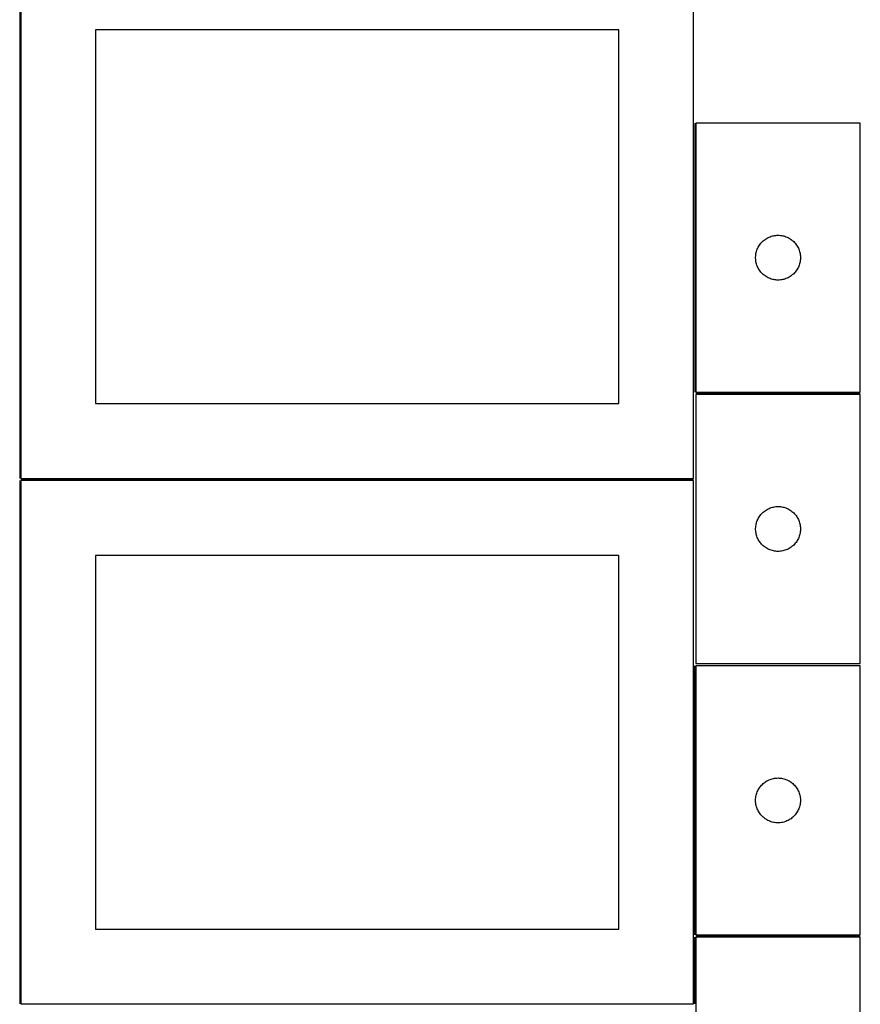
# Model space of a CAD drawing. Header units: millimetres. Extents: x 7 to 1493, y 7 to 2993.
# Tile 5 of 16: x 909 to 1471, y 1412 to 2071. Entities that reach past the tile are written whole.
import ezdxf

# ---------------------------------------------------------------- set-up
doc = ezdxf.new("R2010")
doc.units = ezdxf.units.MM
doc.layers.add('COMMON', color=5, linetype='CONTINUOUS', true_color=0x0000ff)
doc.layers.add('CUT', color=7, linetype='CONTINUOUS', true_color=0x000000)

msp = doc.modelspace()

# ---------------------------------------------------------------- linework, layer by layer
at = {"layer": 'COMMON'}
for p, q in [((908.824235, 2114.123915), (908.824235, 1764.138075)), ((1360.324236, 2001.772614), (1360.324236, 1821.772614)), ((1361.099121, 1821.022613), (1471.074237, 1821.022613)), ((908.799608, 1762.623914), (908.799608, 1412.638074)), ((909.574236, 1763.373914), (1359.549609, 1763.373914)), ((1360.299609, 1638.673495), (1360.299609, 1458.673495)), ((1360.299609, 1457.173494), (1360.299609, 1412.623914)), ((1361.04961, 1457.923494), (1471.04961, 1457.923494))]:
    msp.add_line(p, q, dxfattribs=at)
at = {"layer": 'CUT'}
for p, q in [((909.574236, 2114.123915), (909.574236, 1764.123915)), ((1359.574236, 1764.123915), (1359.574236, 2114.123915)), ((1309.574236, 2064.123915), (959.574236, 2064.123915)), ((959.574236, 2064.123915), (959.574236, 1814.123915)), ((1309.574236, 1814.123915), (1309.574236, 2064.123915)), ((1471.074237, 2001.772614), (1361.074237, 2001.772614)), ((1361.074237, 2001.772614), (1361.074237, 1821.772614)), ((1471.074237, 1821.772614), (1471.074237, 2001.772614)), ((1406.171955, 1923.039593), (1406.765094, 1923.534411)), ((1406.765094, 1923.534411), (1407.38292, 1923.998039)), ((1407.38292, 1923.998039), (1408.023794, 1924.429247)), ((1408.023794, 1924.429247), (1408.686016, 1924.826893)), ((1408.686016, 1924.826893), (1409.36783, 1925.18992)), ((1409.36783, 1925.18992), (1410.067428, 1925.517367)), ((1410.067428, 1925.517367), (1410.782955, 1925.808366)), ((1410.782955, 1925.808366), (1411.512514, 1926.062145)), ((1411.512514, 1926.062145), (1412.25417, 1926.27803)), ((1412.25417, 1926.27803), (1413.005956, 1926.455449)), ((1413.005956, 1926.455449), (1413.765878, 1926.593932)), ((1413.765878, 1926.593932), (1414.531922, 1926.693112)), ((1414.531922, 1926.693112), (1415.302055, 1926.752725)), ((1415.302055, 1926.752725), (1416.074237, 1926.772614)), ((1416.074237, 1926.772614), (1416.846418, 1926.752725)), ((1416.846418, 1926.752725), (1417.616552, 1926.693112)), ((1417.616552, 1926.693112), (1418.382595, 1926.593932)), ((1418.382595, 1926.593932), (1419.142518, 1926.455449)), ((1419.142518, 1926.455449), (1419.894303, 1926.27803)), ((1419.894303, 1926.27803), (1420.635959, 1926.062145)), ((1420.635959, 1926.062145), (1421.365518, 1925.808366)), ((1421.365518, 1925.808366), (1422.081045, 1925.517367)), ((1422.081045, 1925.517367), (1422.780644, 1925.18992)), ((1422.780644, 1925.18992), (1423.462458, 1924.826893)), ((1423.462458, 1924.826893), (1424.12468, 1924.429247)), ((1424.12468, 1924.429247), (1424.765553, 1923.998039)), ((1424.765553, 1923.998039), (1425.383379, 1923.534411)), ((1425.383379, 1923.534411), (1425.976518, 1923.039593)), ((1401.906898, 1916.70075), (1402.179377, 1917.423532)), ((1402.179377, 1917.423532), (1402.488703, 1918.13133)), ((1402.488703, 1918.13133), (1402.834055, 1918.822265)), ((1402.834055, 1918.822265), (1403.214517, 1919.494506)), ((1403.214517, 1919.494506), (1403.629081, 1920.14627)), ((1403.629081, 1920.14627), (1404.076648, 1920.775828)), ((1404.076648, 1920.775828), (1404.55603, 1921.381512)), ((1404.55603, 1921.381512), (1405.065956, 1921.961714)), ((1405.065956, 1921.961714), (1405.605074, 1922.514897)), ((1405.605074, 1922.514897), (1406.171955, 1923.039593)), ((1425.976518, 1923.039593), (1426.543399, 1922.514897)), ((1426.543399, 1922.514897), (1427.082517, 1921.961714)), ((1427.082517, 1921.961714), (1427.592443, 1921.381512)), ((1427.592443, 1921.381512), (1428.071825, 1920.775828)), ((1428.071825, 1920.775828), (1428.519392, 1920.14627)), ((1428.519392, 1920.14627), (1428.933956, 1919.494506)), ((1428.933956, 1919.494506), (1429.314419, 1918.822265)), ((1429.314419, 1918.822265), (1429.659771, 1918.13133)), ((1429.659771, 1918.13133), (1429.969096, 1917.423532)), ((1429.969096, 1917.423532), (1430.241575, 1916.70075)), ((1401.07921, 1912.158833), (1401.118974, 1912.930246)), ((1401.07921, 1911.386395), (1401.07921, 1912.158833)), ((1401.118974, 1910.614982), (1401.07921, 1911.386395)), ((1401.118974, 1912.930246), (1401.198397, 1913.698589)), ((1401.198397, 1909.846639), (1401.118974, 1910.614982)), ((1401.198397, 1913.698589), (1401.317267, 1914.461825)), ((1401.317267, 1914.461825), (1401.475271, 1915.21793)), ((1401.475271, 1915.21793), (1401.671989, 1915.964898)), ((1401.671989, 1915.964898), (1401.906898, 1916.70075)), ((1430.241575, 1916.70075), (1430.476485, 1915.964898)), ((1430.476485, 1915.964898), (1430.673202, 1915.21793)), ((1430.673202, 1915.21793), (1430.831206, 1914.461825)), ((1430.831206, 1914.461825), (1430.950077, 1913.698589)), ((1430.950077, 1913.698589), (1431.0295, 1912.930246)), ((1431.0295, 1910.614982), (1430.950077, 1909.846639)), ((1431.0295, 1912.930246), (1431.069264, 1912.158833)), ((1431.069264, 1911.386395), (1431.0295, 1910.614982)), ((1431.069264, 1912.158833), (1431.069264, 1911.386395)), ((1401.317267, 1909.083403), (1401.198397, 1909.846639)), ((1401.475271, 1908.327298), (1401.317267, 1909.083403)), ((1401.671989, 1907.580329), (1401.475271, 1908.327298)), ((1401.906898, 1906.844478), (1401.671989, 1907.580329)), ((1402.179377, 1906.121696), (1401.906898, 1906.844478)), ((1402.488703, 1905.413898), (1402.179377, 1906.121696)), ((1402.834055, 1904.722963), (1402.488703, 1905.413898)), ((1403.214517, 1904.050722), (1402.834055, 1904.722963)), ((1403.629081, 1903.398958), (1403.214517, 1904.050722)), ((1428.933956, 1904.050722), (1428.519392, 1903.398958)), ((1429.314419, 1904.722963), (1428.933956, 1904.050722)), ((1429.659771, 1905.413898), (1429.314419, 1904.722963)), ((1429.969096, 1906.121696), (1429.659771, 1905.413898)), ((1430.241575, 1906.844478), (1429.969096, 1906.121696)), ((1430.476485, 1907.580329), (1430.241575, 1906.844478)), ((1430.673202, 1908.327298), (1430.476485, 1907.580329)), ((1430.831206, 1909.083403), (1430.673202, 1908.327298)), ((1430.950077, 1909.846639), (1430.831206, 1909.083403)), ((1404.076648, 1902.7694), (1403.629081, 1903.398958)), ((1404.55603, 1902.163716), (1404.076648, 1902.7694)), ((1405.065956, 1901.583514), (1404.55603, 1902.163716)), ((1405.605074, 1901.030331), (1405.065956, 1901.583514)), ((1406.171955, 1900.505635), (1405.605074, 1901.030331)), ((1406.765094, 1900.010817), (1406.171955, 1900.505635)), ((1407.38292, 1899.547189), (1406.765094, 1900.010817)), ((1408.023794, 1899.115981), (1407.38292, 1899.547189)), ((1408.686016, 1898.718335), (1408.023794, 1899.115981)), ((1409.36783, 1898.355308), (1408.686016, 1898.718335)), ((1410.067428, 1898.02786), (1409.36783, 1898.355308)), ((1410.782955, 1897.736862), (1410.067428, 1898.02786)), ((1411.512514, 1897.483083), (1410.782955, 1897.736862)), ((1412.25417, 1897.267198), (1411.512514, 1897.483083)), ((1413.005956, 1897.089779), (1412.25417, 1897.267198)), ((1413.765878, 1896.951295), (1413.005956, 1897.089779)), ((1419.142518, 1897.089779), (1418.382595, 1896.951295)), ((1419.894303, 1897.267198), (1419.142518, 1897.089779)), ((1420.635959, 1897.483083), (1419.894303, 1897.267198)), ((1421.365518, 1897.736862), (1420.635959, 1897.483083)), ((1422.081045, 1898.02786), (1421.365518, 1897.736862)), ((1422.780644, 1898.355308), (1422.081045, 1898.02786)), ((1423.462458, 1898.718335), (1422.780644, 1898.355308)), ((1424.12468, 1899.115981), (1423.462458, 1898.718335)), ((1424.765553, 1899.547189), (1424.12468, 1899.115981)), ((1425.383379, 1900.010817), (1424.765553, 1899.547189)), ((1425.976518, 1900.505635), (1425.383379, 1900.010817)), ((1426.543399, 1901.030331), (1425.976518, 1900.505635)), ((1427.082517, 1901.583514), (1426.543399, 1901.030331)), ((1427.592443, 1902.163716), (1427.082517, 1901.583514)), ((1428.071825, 1902.7694), (1427.592443, 1902.163716)), ((1428.519392, 1903.398958), (1428.071825, 1902.7694)), ((1414.531922, 1896.852116), (1413.765878, 1896.951295)), ((1415.302055, 1896.792503), (1414.531922, 1896.852116)), ((1416.074237, 1896.772614), (1415.302055, 1896.792503)), ((1416.846418, 1896.792503), (1416.074237, 1896.772614)), ((1417.616552, 1896.852116), (1416.846418, 1896.792503)), ((1418.382595, 1896.951295), (1417.616552, 1896.852116)), ((1361.074237, 1821.772614), (1471.074237, 1821.772614)), ((1471.099121, 1820.272613), (1361.099121, 1820.272613)), ((1361.099121, 1820.272613), (1361.099121, 1640.272613)), ((1471.099121, 1640.272613), (1471.099121, 1820.272613)), ((959.574236, 1814.123915), (1309.574236, 1814.123915)), ((1359.549609, 1762.623914), (909.549609, 1762.623914)), ((909.549609, 1762.623914), (909.549609, 1412.623914)), ((909.574236, 1764.123915), (1359.574236, 1764.123915)), ((1359.549609, 1412.623914), (1359.549609, 1762.623914)), ((1403.653965, 1738.646269), (1404.101532, 1739.275827)), ((1404.101532, 1739.275827), (1404.580914, 1739.881511)), ((1404.580914, 1739.881511), (1405.09084, 1740.461713)), ((1405.09084, 1740.461713), (1405.629958, 1741.014896)), ((1405.629958, 1741.014896), (1406.196839, 1741.539592)), ((1406.196839, 1741.539592), (1406.789978, 1742.03441)), ((1406.789978, 1742.03441), (1407.407804, 1742.498038)), ((1407.407804, 1742.498038), (1408.048678, 1742.929246)), ((1408.048678, 1742.929246), (1408.7109, 1743.326892)), ((1408.7109, 1743.326892), (1409.392714, 1743.689919)), ((1409.392714, 1743.689919), (1410.092312, 1744.017366)), ((1410.092312, 1744.017366), (1410.807839, 1744.308365)), ((1410.807839, 1744.308365), (1411.537398, 1744.562144)), ((1411.537398, 1744.562144), (1412.279054, 1744.778029)), ((1412.279054, 1744.778029), (1413.03084, 1744.955448)), ((1413.03084, 1744.955448), (1413.790762, 1745.093931)), ((1413.790762, 1745.093931), (1414.556806, 1745.193111)), ((1414.556806, 1745.193111), (1415.326939, 1745.252724)), ((1415.326939, 1745.252724), (1416.099121, 1745.272613)), ((1416.099121, 1745.272613), (1416.871302, 1745.252724)), ((1416.871302, 1745.252724), (1417.641436, 1745.193111)), ((1417.641436, 1745.193111), (1418.407479, 1745.093931)), ((1418.407479, 1745.093931), (1419.167402, 1744.955448)), ((1419.167402, 1744.955448), (1419.919187, 1744.778029)), ((1419.919187, 1744.778029), (1420.660843, 1744.562144)), ((1420.660843, 1744.562144), (1421.390402, 1744.308365)), ((1421.390402, 1744.308365), (1422.105929, 1744.017366)), ((1422.105929, 1744.017366), (1422.805528, 1743.689919)), ((1422.805528, 1743.689919), (1423.487342, 1743.326892)), ((1423.487342, 1743.326892), (1424.149564, 1742.929246)), ((1424.149564, 1742.929246), (1424.790437, 1742.498038)), ((1424.790437, 1742.498038), (1425.408263, 1742.03441)), ((1425.408263, 1742.03441), (1426.001402, 1741.539592)), ((1426.001402, 1741.539592), (1426.568283, 1741.014896)), ((1426.568283, 1741.014896), (1427.107401, 1740.461713)), ((1427.107401, 1740.461713), (1427.617327, 1739.881511)), ((1427.617327, 1739.881511), (1428.096709, 1739.275827)), ((1428.096709, 1739.275827), (1428.544276, 1738.646269)), ((1401.223281, 1732.198588), (1401.342151, 1732.961824)), ((1401.342151, 1732.961824), (1401.500155, 1733.717929)), ((1401.500155, 1733.717929), (1401.696873, 1734.464897)), ((1401.696873, 1734.464897), (1401.931782, 1735.200749)), ((1401.931782, 1735.200749), (1402.204261, 1735.923531)), ((1402.204261, 1735.923531), (1402.513587, 1736.631329)), ((1402.513587, 1736.631329), (1402.858939, 1737.322264)), ((1402.858939, 1737.322264), (1403.239401, 1737.994505)), ((1403.239401, 1737.994505), (1403.653965, 1738.646269)), ((1428.544276, 1738.646269), (1428.95884, 1737.994505)), ((1428.95884, 1737.994505), (1429.339303, 1737.322264)), ((1429.339303, 1737.322264), (1429.684655, 1736.631329)), ((1429.684655, 1736.631329), (1429.99398, 1735.923531)), ((1429.99398, 1735.923531), (1430.266459, 1735.200749)), ((1430.266459, 1735.200749), (1430.501369, 1734.464897)), ((1430.501369, 1734.464897), (1430.698086, 1733.717929)), ((1430.698086, 1733.717929), (1430.85609, 1732.961824)), ((1430.85609, 1732.961824), (1430.974961, 1732.198588)), ((1401.104094, 1730.658832), (1401.143858, 1731.430245)), ((1401.104094, 1729.886394), (1401.104094, 1730.658832)), ((1401.143858, 1729.114981), (1401.104094, 1729.886394)), ((1401.143858, 1731.430245), (1401.223281, 1732.198588)), ((1401.223281, 1728.346638), (1401.143858, 1729.114981)), ((1401.342151, 1727.583402), (1401.223281, 1728.346638)), ((1401.500155, 1726.827297), (1401.342151, 1727.583402)), ((1401.696873, 1726.080328), (1401.500155, 1726.827297)), ((1401.931782, 1725.344477), (1401.696873, 1726.080328)), ((1430.501369, 1726.080328), (1430.266459, 1725.344477)), ((1430.698086, 1726.827297), (1430.501369, 1726.080328)), ((1430.85609, 1727.583402), (1430.698086, 1726.827297)), ((1430.974961, 1728.346638), (1430.85609, 1727.583402)), ((1430.974961, 1732.198588), (1431.054384, 1731.430245)), ((1431.054384, 1729.114981), (1430.974961, 1728.346638)), ((1431.054384, 1731.430245), (1431.094148, 1730.658832)), ((1431.094148, 1729.886394), (1431.054384, 1729.114981)), ((1431.094148, 1730.658832), (1431.094148, 1729.886394)), ((1402.204261, 1724.621695), (1401.931782, 1725.344477)), ((1402.513587, 1723.913897), (1402.204261, 1724.621695)), ((1402.858939, 1723.222962), (1402.513587, 1723.913897)), ((1403.239401, 1722.550721), (1402.858939, 1723.222962)), ((1403.653965, 1721.898957), (1403.239401, 1722.550721)), ((1404.101532, 1721.269399), (1403.653965, 1721.898957)), ((1404.580914, 1720.663715), (1404.101532, 1721.269399)), ((1405.09084, 1720.083513), (1404.580914, 1720.663715)), ((1405.629958, 1719.53033), (1405.09084, 1720.083513)), ((1406.196839, 1719.005634), (1405.629958, 1719.53033)), ((1426.568283, 1719.53033), (1426.001402, 1719.005634)), ((1427.107401, 1720.083513), (1426.568283, 1719.53033)), ((1427.617327, 1720.663715), (1427.107401, 1720.083513)), ((1428.096709, 1721.269399), (1427.617327, 1720.663715)), ((1428.544276, 1721.898957), (1428.096709, 1721.269399)), ((1428.95884, 1722.550721), (1428.544276, 1721.898957)), ((1429.339303, 1723.222962), (1428.95884, 1722.550721)), ((1429.684655, 1723.913897), (1429.339303, 1723.222962)), ((1429.99398, 1724.621695), (1429.684655, 1723.913897)), ((1430.266459, 1725.344477), (1429.99398, 1724.621695)), ((1406.789978, 1718.510816), (1406.196839, 1719.005634)), ((1407.407804, 1718.047188), (1406.789978, 1718.510816)), ((1408.048678, 1717.61598), (1407.407804, 1718.047188)), ((1408.7109, 1717.218334), (1408.048678, 1717.61598)), ((1409.392714, 1716.855307), (1408.7109, 1717.218334)), ((1410.092312, 1716.527859), (1409.392714, 1716.855307)), ((1410.807839, 1716.236861), (1410.092312, 1716.527859)), ((1411.537398, 1715.983082), (1410.807839, 1716.236861)), ((1412.279054, 1715.767197), (1411.537398, 1715.983082)), ((1413.03084, 1715.589778), (1412.279054, 1715.767197)), ((1413.790762, 1715.451294), (1413.03084, 1715.589778)), ((1414.556806, 1715.352115), (1413.790762, 1715.451294)), ((1415.326939, 1715.292502), (1414.556806, 1715.352115)), ((1416.099121, 1715.272613), (1415.326939, 1715.292502)), ((1416.871302, 1715.292502), (1416.099121, 1715.272613)), ((1417.641436, 1715.352115), (1416.871302, 1715.292502)), ((1418.407479, 1715.451294), (1417.641436, 1715.352115)), ((1419.167402, 1715.589778), (1418.407479, 1715.451294)), ((1419.919187, 1715.767197), (1419.167402, 1715.589778)), ((1420.660843, 1715.983082), (1419.919187, 1715.767197)), ((1421.390402, 1716.236861), (1420.660843, 1715.983082)), ((1422.105929, 1716.527859), (1421.390402, 1716.236861)), ((1422.805528, 1716.855307), (1422.105929, 1716.527859)), ((1423.487342, 1717.218334), (1422.805528, 1716.855307)), ((1424.149564, 1717.61598), (1423.487342, 1717.218334)), ((1424.790437, 1718.047188), (1424.149564, 1717.61598)), ((1425.408263, 1718.510816), (1424.790437, 1718.047188)), ((1426.001402, 1719.005634), (1425.408263, 1718.510816)), ((1309.549609, 1712.623914), (959.549609, 1712.623914)), ((959.549609, 1712.623914), (959.549609, 1462.623914)), ((1309.549609, 1462.623914), (1309.549609, 1712.623914)), ((1361.099121, 1640.272613), (1471.099121, 1640.272613)), ((1471.04961, 1638.673495), (1361.04961, 1638.673495)), ((1361.04961, 1638.673495), (1361.04961, 1458.673495)), ((1471.04961, 1458.673495), (1471.04961, 1638.673495)), ((1407.358294, 1560.89892), (1407.999167, 1561.330128)), ((1407.999167, 1561.330128), (1408.661389, 1561.727773)), ((1408.661389, 1561.727773), (1409.343203, 1562.090801)), ((1409.343203, 1562.090801), (1410.042801, 1562.418248)), ((1410.042801, 1562.418248), (1410.758329, 1562.709247)), ((1410.758329, 1562.709247), (1411.487888, 1562.963026)), ((1411.487888, 1562.963026), (1412.229543, 1563.178911)), ((1412.229543, 1563.178911), (1412.981329, 1563.35633)), ((1412.981329, 1563.35633), (1413.741251, 1563.494813)), ((1413.741251, 1563.494813), (1414.507295, 1563.593993)), ((1414.507295, 1563.593993), (1415.277429, 1563.653606)), ((1415.277429, 1563.653606), (1416.04961, 1563.673495)), ((1416.04961, 1563.673495), (1416.821791, 1563.653606)), ((1416.821791, 1563.653606), (1417.591925, 1563.593993)), ((1417.591925, 1563.593993), (1418.357969, 1563.494813)), ((1418.357969, 1563.494813), (1419.117891, 1563.35633)), ((1419.117891, 1563.35633), (1419.869677, 1563.178911)), ((1419.869677, 1563.178911), (1420.611332, 1562.963026)), ((1420.611332, 1562.963026), (1421.340891, 1562.709247)), ((1421.340891, 1562.709247), (1422.056419, 1562.418248)), ((1422.056419, 1562.418248), (1422.756017, 1562.090801)), ((1422.756017, 1562.090801), (1423.437831, 1561.727773)), ((1423.437831, 1561.727773), (1424.100053, 1561.330128)), ((1424.100053, 1561.330128), (1424.740926, 1560.89892)), ((1402.15475, 1554.324413), (1402.464076, 1555.032211)), ((1402.464076, 1555.032211), (1402.809428, 1555.723146)), ((1402.809428, 1555.723146), (1403.189891, 1556.395387)), ((1403.189891, 1556.395387), (1403.604455, 1557.047151)), ((1403.604455, 1557.047151), (1404.052021, 1557.676709)), ((1404.052021, 1557.676709), (1404.531403, 1558.282393)), ((1404.531403, 1558.282393), (1405.04133, 1558.862595)), ((1405.04133, 1558.862595), (1405.580448, 1559.415778)), ((1405.580448, 1559.415778), (1406.147328, 1559.940474)), ((1406.147328, 1559.940474), (1406.740468, 1560.435292)), ((1406.740468, 1560.435292), (1407.358294, 1560.89892)), ((1424.740926, 1560.89892), (1425.358752, 1560.435292)), ((1425.358752, 1560.435292), (1425.951892, 1559.940474)), ((1425.951892, 1559.940474), (1426.518772, 1559.415778)), ((1426.518772, 1559.415778), (1427.05789, 1558.862595)), ((1427.05789, 1558.862595), (1427.567817, 1558.282393)), ((1427.567817, 1558.282393), (1428.047199, 1557.676709)), ((1428.047199, 1557.676709), (1428.494765, 1557.047151)), ((1428.494765, 1557.047151), (1428.909329, 1556.395387)), ((1428.909329, 1556.395387), (1429.289792, 1555.723146)), ((1429.289792, 1555.723146), (1429.635144, 1555.032211)), ((1429.635144, 1555.032211), (1429.94447, 1554.324413)), ((1401.054583, 1549.059714), (1401.094347, 1549.831127)), ((1401.054583, 1548.287276), (1401.054583, 1549.059714)), ((1401.094347, 1547.515863), (1401.054583, 1548.287276)), ((1401.094347, 1549.831127), (1401.17377, 1550.59947)), ((1401.17377, 1550.59947), (1401.292641, 1551.362706)), ((1401.292641, 1551.362706), (1401.450644, 1552.118811)), ((1401.450644, 1552.118811), (1401.647362, 1552.865779)), ((1401.647362, 1552.865779), (1401.882272, 1553.601631)), ((1401.882272, 1553.601631), (1402.15475, 1554.324413)), ((1429.94447, 1554.324413), (1430.216948, 1553.601631)), ((1430.216948, 1553.601631), (1430.451858, 1552.865779)), ((1430.451858, 1552.865779), (1430.648576, 1552.118811)), ((1430.648576, 1552.118811), (1430.806579, 1551.362706)), ((1430.806579, 1551.362706), (1430.92545, 1550.59947)), ((1430.92545, 1550.59947), (1431.004873, 1549.831127)), ((1431.004873, 1549.831127), (1431.044637, 1549.059714)), ((1431.044637, 1548.287276), (1431.004873, 1547.515863)), ((1431.044637, 1549.059714), (1431.044637, 1548.287276)), ((1401.17377, 1546.74752), (1401.094347, 1547.515863)), ((1401.292641, 1545.984283), (1401.17377, 1546.74752)), ((1401.450644, 1545.228179), (1401.292641, 1545.984283)), ((1401.647362, 1544.48121), (1401.450644, 1545.228179)), ((1401.882272, 1543.745359), (1401.647362, 1544.48121)), ((1402.15475, 1543.022576), (1401.882272, 1543.745359)), ((1402.464076, 1542.314779), (1402.15475, 1543.022576)), ((1402.809428, 1541.623844), (1402.464076, 1542.314779)), ((1403.189891, 1540.951603), (1402.809428, 1541.623844)), ((1429.289792, 1541.623844), (1428.909329, 1540.951603)), ((1429.635144, 1542.314779), (1429.289792, 1541.623844)), ((1429.94447, 1543.022576), (1429.635144, 1542.314779)), ((1430.216948, 1543.745359), (1429.94447, 1543.022576)), ((1430.451858, 1544.48121), (1430.216948, 1543.745359)), ((1430.648576, 1545.228179), (1430.451858, 1544.48121)), ((1430.806579, 1545.984283), (1430.648576, 1545.228179)), ((1430.92545, 1546.74752), (1430.806579, 1545.984283)), ((1431.004873, 1547.515863), (1430.92545, 1546.74752)), ((1403.604455, 1540.299839), (1403.189891, 1540.951603)), ((1404.052021, 1539.670281), (1403.604455, 1540.299839)), ((1404.531403, 1539.064597), (1404.052021, 1539.670281)), ((1405.04133, 1538.484395), (1404.531403, 1539.064597)), ((1405.580448, 1537.931212), (1405.04133, 1538.484395)), ((1406.147328, 1537.406516), (1405.580448, 1537.931212)), ((1406.740468, 1536.911698), (1406.147328, 1537.406516)), ((1407.358294, 1536.44807), (1406.740468, 1536.911698)), ((1407.999167, 1536.016861), (1407.358294, 1536.44807)), ((1408.661389, 1535.619216), (1407.999167, 1536.016861)), ((1409.343203, 1535.256189), (1408.661389, 1535.619216)), ((1410.042801, 1534.928741), (1409.343203, 1535.256189)), ((1410.758329, 1534.637743), (1410.042801, 1534.928741)), ((1422.056419, 1534.928741), (1421.340891, 1534.637743)), ((1422.756017, 1535.256189), (1422.056419, 1534.928741)), ((1423.437831, 1535.619216), (1422.756017, 1535.256189)), ((1424.100053, 1536.016861), (1423.437831, 1535.619216)), ((1424.740926, 1536.44807), (1424.100053, 1536.016861)), ((1425.358752, 1536.911698), (1424.740926, 1536.44807)), ((1425.951892, 1537.406516), (1425.358752, 1536.911698)), ((1426.518772, 1537.931212), (1425.951892, 1537.406516)), ((1427.05789, 1538.484395), (1426.518772, 1537.931212)), ((1427.567817, 1539.064597), (1427.05789, 1538.484395)), ((1428.047199, 1539.670281), (1427.567817, 1539.064597)), ((1428.494765, 1540.299839), (1428.047199, 1539.670281)), ((1428.909329, 1540.951603), (1428.494765, 1540.299839)), ((1411.487888, 1534.383964), (1410.758329, 1534.637743)), ((1412.229543, 1534.168079), (1411.487888, 1534.383964)), ((1412.981329, 1533.99066), (1412.229543, 1534.168079)), ((1413.741251, 1533.852176), (1412.981329, 1533.99066)), ((1414.507295, 1533.752997), (1413.741251, 1533.852176)), ((1415.277429, 1533.693383), (1414.507295, 1533.752997)), ((1416.04961, 1533.673495), (1415.277429, 1533.693383)), ((1416.821791, 1533.693383), (1416.04961, 1533.673495)), ((1417.591925, 1533.752997), (1416.821791, 1533.693383)), ((1418.357969, 1533.852176), (1417.591925, 1533.752997)), ((1419.117891, 1533.99066), (1418.357969, 1533.852176)), ((1419.869677, 1534.168079), (1419.117891, 1533.99066)), ((1420.611332, 1534.383964), (1419.869677, 1534.168079)), ((1421.340891, 1534.637743), (1420.611332, 1534.383964)), ((959.549609, 1462.623914), (1309.549609, 1462.623914)), ((1361.04961, 1458.673495), (1471.04961, 1458.673495)), ((1471.04961, 1457.173494), (1361.04961, 1457.173494)), ((1361.04961, 1457.173494), (1361.04961, 1277.173494)), ((1471.04961, 1277.173494), (1471.04961, 1457.173494)), ((909.549609, 1412.623914), (1359.549609, 1412.623914))]:
    msp.add_line(p, q, dxfattribs=at)

doc.saveas('drawing.dxf')
